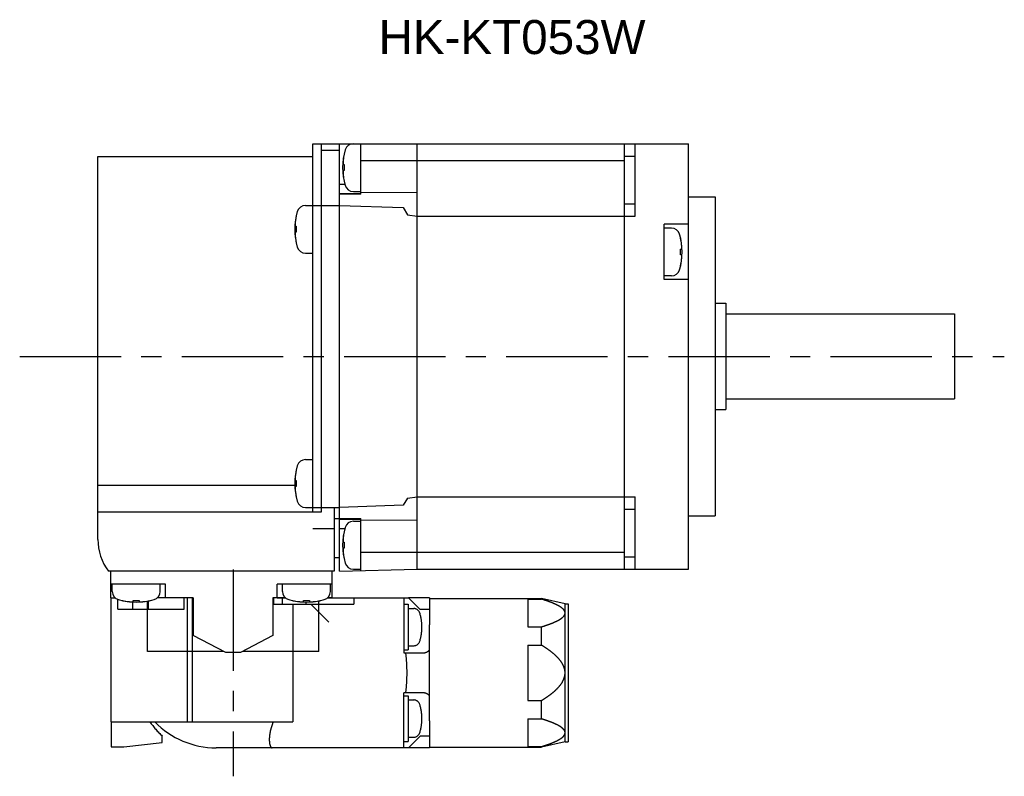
# Model space of a CAD drawing. Header units: millimetres. Extents: x 47 to 338, y 171 to 242.
# Tile 2 of 3: x 143 to 236, y 171 to 242. Entities that reach past the tile are written whole.
import ezdxf

# ---------------------------------------------------------------- set-up
doc = ezdxf.new("R2010")
doc.units = ezdxf.units.MM
doc.linetypes.add('CENTER', pattern=[50.8, 31.75, -6.35, 6.35, -6.35])
doc.linetypes.add('PHANTOM', pattern=[63.5, 31.75, -6.35, 6.35, -6.35, 6.35, -6.35])
for name, color, linetype in [('CTR', 2, 'CENTER'), ('PHANTOM', 3, 'PHANTOM'), ('TEXT', 5, 'Continuous')]:
    doc.layers.add(name, color=color, linetype=linetype)
doc.styles.get("Standard").update_dxf_attribs({"font": 'arial.ttf'})

msp = doc.modelspace()

# ---------------------------------------------------------------- linework, layer by layer
for p, q in [((170.65, 195.4), (170.65, 230)), ((170.65, 230), (205.95, 230)), ((171.45, 195.4), (171.45, 230)), ((173.15, 189.8), (173.15, 230)), ((175.15, 225.25), (175.15, 230)), ((180.45, 190), (180.45, 230)), ((199.95, 190), (199.95, 230)), ((200.95, 223.2), (200.95, 230)), ((205.95, 190), (205.95, 230)), ((150.45, 192.8), (150.45, 228.8)), ((150.45, 228.8), (170.65, 228.8)), ((173.15, 229.354), (171.45, 229.354)), ((173.593, 229.05), (173.593, 229.019)), ((199.95, 228.835), (200.95, 228.835)), ((173.499, 228.03), (173.593, 228.03)), ((173.593, 228.03), (173.593, 227.47)), ((175.15, 228.42), (199.95, 228.42)), ((173.593, 227.47), (173.499, 227.47)), ((173.15, 226.184), (173.662, 226.184)), ((173.593, 226.481), (173.593, 226.45)), ((173.15, 225.306), (175.15, 225.306)), ((175.15, 225.25), (173.15, 225.25)), ((174.456, 225.5), (175.15, 225.5)), ((180.45, 225.419), (175.15, 225.393)), ((205.95, 225), (208.45, 225)), ((208.45, 225), (208.45, 195)), ((169.956, 224.2), (173.15, 224.2)), ((173.15, 224.2), (179.15, 223.99)), ((179.15, 223.99), (179.551, 223.323)), ((199.95, 224.359), (200.95, 224.359)), ((169.093, 223.25), (169.093, 223.219)), ((179.551, 223.323), (180.45, 223.2)), ((180.45, 223.2), (200.95, 223.2)), ((168.999, 222.23), (169.093, 222.23)), ((169.093, 222.23), (169.093, 221.67)), ((203.65, 217.217), (203.65, 222.417)), ((205.95, 222.417), (203.65, 222.417)), ((204.344, 222.067), (203.65, 222.067)), ((169.093, 221.67), (168.999, 221.67)), ((169.093, 220.681), (169.093, 220.65)), ((205.207, 221.087), (205.207, 221.117)), ((169.956, 219.7), (170.65, 219.7)), ((205.207, 219.537), (205.207, 220.097)), ((205.207, 220.097), (205.301, 220.097)), ((205.301, 219.537), (205.207, 219.537)), ((205.207, 218.517), (205.207, 218.548)), ((204.344, 217.567), (203.65, 217.567)), ((205.95, 217.217), (203.65, 217.217)), ((208.45, 215), (209.45, 215)), ((209.45, 215), (209.45, 205)), ((209.45, 214), (230.95, 214)), ((230.95, 214), (230.95, 206)), ((209.45, 206), (230.95, 206)), ((208.45, 205), (209.45, 205)), ((169.956, 200.3), (170.65, 200.3)), ((169.093, 199.35), (169.093, 199.319)), ((168.999, 198.33), (169.093, 198.33)), ((169.093, 198.33), (169.093, 197.77)), ((150.45, 197.889), (168.958, 197.889)), ((169.093, 197.77), (168.999, 197.77)), ((169.093, 196.781), (169.093, 196.75)), ((179.551, 196.677), (179.15, 196.01)), ((179.551, 196.677), (180.45, 196.8)), ((180.45, 196.8), (200.95, 196.8)), ((200.95, 190), (200.95, 196.8)), ((150.45, 195.4), (171.45, 195.4)), ((169.956, 195.8), (173.15, 195.8)), ((172.65, 195.8), (172.65, 189.8)), ((179.15, 196.01), (173.15, 195.8)), ((199.95, 195.641), (200.95, 195.641)), ((172.65, 194.75), (175.15, 194.75)), ((173.15, 194.694), (175.15, 194.694)), ((174.456, 194.5), (175.15, 194.5)), ((175.15, 189.855), (175.15, 194.75)), ((180.45, 194.581), (175.15, 194.607)), ((205.95, 195), (208.45, 195)), ((172.65, 193.8), (170.65, 193.8)), ((173.15, 193.816), (173.662, 193.816)), ((173.593, 193.55), (173.593, 193.519)), ((173.499, 192.53), (173.593, 192.53)), ((173.593, 192.53), (173.593, 191.97)), ((173.593, 191.97), (173.499, 191.97)), ((199.95, 191.58), (175.15, 191.58)), ((172.65, 191.1), (173.15, 191.1)), ((173.593, 190.981), (173.593, 190.95)), ((199.95, 191.165), (200.95, 191.165)), ((155.45, 189.8), (151.45, 189.8)), ((151.65, 187.3), (151.65, 189.8)), ((172.65, 189.8), (155.45, 189.8)), ((172.45, 187.3), (172.45, 189.8)), ((173.15, 189.8), (180.45, 190)), ((174.456, 190), (175.15, 190)), ((180.45, 190), (205.95, 190)), ((156.8, 188.6), (151.65, 188.6)), ((151.8, 187.906), (151.8, 188.6)), ((156.3, 187.906), (156.3, 188.6)), ((156.8, 187.3), (156.8, 188.6)), ((167.3, 187.3), (167.3, 188.6)), ((172.45, 188.6), (167.3, 188.6)), ((167.8, 187.906), (167.8, 188.6)), ((172.3, 187.906), (172.3, 188.6)), ((151.65, 187.3), (152.078, 187.3)), ((152.75, 187.043), (152.781, 187.043)), ((153.77, 186.949), (153.77, 187.043)), ((153.77, 187.043), (154.33, 187.043)), ((154.33, 187.043), (154.33, 186.949)), ((155.1, 182.25), (155.1, 186.996)), ((155.319, 187.043), (155.35, 187.043)), ((159.4, 187.3), (156.022, 187.3)), ((159.4, 187.3), (159.4, 183.76)), ((166.9, 187.3), (166.9, 183.76)), ((168.078, 187.3), (166.9, 187.3)), ((168.75, 187.043), (168.781, 187.043)), ((169.77, 186.949), (169.77, 187.043)), ((169.77, 187.043), (170.33, 187.043)), ((170.33, 187.043), (170.33, 186.949)), ((171.2, 182.25), (171.2, 187.012)), ((171.319, 187.043), (171.35, 187.043)), ((172.45, 187.3), (172.022, 187.3)), ((162.46, 182.15), (159.4, 183.76)), ((166.9, 183.76), (163.84, 182.15)), ((162.27, 182.25), (155.1, 182.25)), ((163.84, 182.15), (162.46, 182.15)), ((171.2, 182.25), (164.03, 182.25))]:
    msp.add_line(p, q)
for centre, radius, start, end in [((174.456, 229.2), 0.8, 90, 163.80865), ((179.45, 227.75), 6, 163.80865, 196.19135), ((179.45, 227.75), 5.993, 167.77143, 173.19887), ((179.45, 227.75), 5.993, 186.80113, 192.22857), ((174.456, 226.3), 0.8, 196.19135, 270), ((169.956, 223.4), 0.8, 90, 163.80865), ((174.95, 221.95), 6, 163.80865, 196.19135), ((174.95, 221.95), 5.993, 167.77143, 173.19887), ((204.344, 221.267), 0.8, 16.19135, 90), ((174.95, 221.95), 5.993, 186.80113, 192.22857), ((199.35, 219.817), 6, 343.80865, 16.19135), ((169.956, 220.5), 0.8, 196.19135, 270), ((199.35, 219.817), 5.993, 6.80113, 12.22857), ((199.35, 219.817), 5.993, 347.77143, 353.19887), ((204.344, 218.367), 0.8, 270, 343.80865), ((169.956, 199.5), 0.8, 90, 163.80865), ((174.95, 198.05), 6, 163.80865, 196.19135), ((174.95, 198.05), 5.993, 167.77143, 173.19887), ((174.95, 198.05), 5.993, 186.80113, 192.22857), ((169.956, 196.6), 0.8, 196.19135, 270), ((174.456, 193.7), 0.8, 90, 163.80865), ((179.45, 192.25), 6, 163.80865, 196.19135), ((179.45, 192.25), 5.993, 167.77143, 173.19887), ((155.45, 192.8), 5, 180, 216.8699), ((179.45, 192.25), 5.993, 186.80113, 192.22857), ((174.456, 190.8), 0.8, 196.19135, 270), ((152.6, 187.906), 0.8, 180, 253.80865), ((155.5, 187.906), 0.8, 286.19135, 0), ((168.6, 187.906), 0.8, 180, 253.80865), ((171.5, 187.906), 0.8, 286.19135, 0), ((154.05, 192.9), 6, 253.80865, 286.19135), ((154.05, 192.9), 5.993, 257.77143, 263.19887), ((154.05, 192.9), 5.993, 276.80113, 282.22857), ((170.05, 192.9), 6, 253.80865, 286.19135), ((170.05, 192.9), 5.993, 257.77143, 263.19887), ((170.05, 192.9), 5.993, 276.80113, 282.22857)]:
    msp.add_arc(centre, radius, start, end)
for points, knots in [([(173.499, 228.46), (173.498, 228.455), (173.498, 228.449), (173.497, 228.44), (173.496, 228.434), (173.496, 228.429), (173.496, 228.426), (173.496, 228.424), (173.495, 228.421), (173.495, 228.415), (173.494, 228.407), (173.493, 228.397), (173.493, 228.387), (173.492, 228.378), (173.492, 228.372), (173.491, 228.369), (173.491, 228.367), (173.491, 228.364), (173.491, 228.36), (173.49, 228.354), (173.49, 228.347), (173.489, 228.341), (173.489, 228.338), (173.489, 228.335), (173.489, 228.334), (173.489, 228.331), (173.489, 228.328), (173.488, 228.322), (173.488, 228.313), (173.487, 228.303), (173.487, 228.295), (173.486, 228.288), (173.486, 228.284), (173.486, 228.28), (173.486, 228.278), (173.485, 228.274), (173.485, 228.268), (173.485, 228.261), (173.485, 228.255), (173.484, 228.249), (173.484, 228.245), (173.484, 228.243), (173.484, 228.239), (173.484, 228.235), (173.483, 228.228), (173.483, 228.219), (173.483, 228.205), (173.482, 228.194), (173.482, 228.187)], [0, 0, 0, 0, 0.0625, 0.09375, 0.125, 0.140625, 0.15625, 0.164062, 0.171875, 0.1875, 0.21875, 0.25, 0.28125, 0.3125, 0.328125, 0.335938, 0.34375, 0.359375, 0.375, 0.40625, 0.4375, 0.46875, 0.484375, 0.492188, 0.5, 0.507812, 0.515625, 0.53125, 0.5625, 0.59375, 0.625, 0.640625, 0.65625, 0.664062, 0.671875, 0.6875, 0.71875, 0.75, 0.78125, 0.8125, 0.828125, 0.835938, 0.84375, 0.859375, 0.875, 0.90625, 0.9375, 1, 1, 1, 1]), ([(173.482, 228.187), (173.482, 228.184), (173.482, 228.179), (173.483, 228.173), (173.483, 228.168), (173.483, 228.165), (173.484, 228.161), (173.484, 228.157), (173.484, 228.151), (173.485, 228.145), (173.485, 228.14), (173.486, 228.136), (173.486, 228.133), (173.486, 228.13), (173.486, 228.126), (173.487, 228.122), (173.487, 228.119), (173.487, 228.116), (173.488, 228.115), (173.488, 228.111), (173.488, 228.108), (173.489, 228.103), (173.49, 228.097), (173.49, 228.091), (173.491, 228.086), (173.491, 228.082), (173.492, 228.08), (173.492, 228.077), (173.493, 228.073), (173.493, 228.069), (173.493, 228.066), (173.494, 228.063), (173.494, 228.06), (173.495, 228.057), (173.496, 228.051), (173.497, 228.042), (173.498, 228.034), (173.499, 228.03)], [0, 0, 0, 0, 0.0625, 0.125, 0.15625, 0.171875, 0.1875, 0.21875, 0.25, 0.28125, 0.3125, 0.328125, 0.34375, 0.375, 0.40625, 0.4375, 0.46875, 0.484375, 0.5, 0.515625, 0.53125, 0.5625, 0.59375, 0.625, 0.65625, 0.671875, 0.6875, 0.71875, 0.75, 0.78125, 0.8125, 0.828125, 0.84375, 0.859375, 0.875, 0.9375, 1, 1, 1, 1]), ([(173.499, 227.47), (173.498, 227.467), (173.498, 227.462), (173.497, 227.456), (173.496, 227.451), (173.495, 227.448), (173.495, 227.444), (173.494, 227.44), (173.493, 227.434), (173.493, 227.428), (173.492, 227.423), (173.491, 227.419), (173.491, 227.416), (173.491, 227.413), (173.49, 227.409), (173.49, 227.405), (173.489, 227.402), (173.489, 227.399), (173.489, 227.398), (173.489, 227.394), (173.488, 227.391), (173.488, 227.386), (173.487, 227.38), (173.487, 227.374), (173.486, 227.369), (173.486, 227.365), (173.485, 227.363), (173.485, 227.36), (173.485, 227.356), (173.485, 227.352), (173.484, 227.349), (173.484, 227.346), (173.484, 227.343), (173.484, 227.34), (173.483, 227.334), (173.483, 227.325), (173.482, 227.317), (173.482, 227.313)], [0, 0, 0, 0, 0.0625, 0.125, 0.15625, 0.171875, 0.1875, 0.21875, 0.25, 0.28125, 0.3125, 0.328125, 0.34375, 0.375, 0.40625, 0.4375, 0.46875, 0.484375, 0.5, 0.515625, 0.53125, 0.5625, 0.59375, 0.625, 0.65625, 0.671875, 0.6875, 0.71875, 0.75, 0.78125, 0.8125, 0.828125, 0.84375, 0.859375, 0.875, 0.9375, 1, 1, 1, 1]), ([(173.482, 227.313), (173.482, 227.308), (173.482, 227.302), (173.483, 227.293), (173.483, 227.287), (173.483, 227.283), (173.483, 227.28), (173.483, 227.278), (173.483, 227.274), (173.484, 227.268), (173.484, 227.26), (173.484, 227.25), (173.485, 227.24), (173.485, 227.231), (173.486, 227.225), (173.486, 227.222), (173.486, 227.22), (173.486, 227.217), (173.486, 227.213), (173.486, 227.207), (173.487, 227.2), (173.487, 227.195), (173.487, 227.191), (173.488, 227.188), (173.488, 227.187), (173.488, 227.184), (173.488, 227.181), (173.488, 227.175), (173.489, 227.166), (173.49, 227.156), (173.49, 227.148), (173.491, 227.141), (173.491, 227.137), (173.491, 227.133), (173.491, 227.131), (173.492, 227.127), (173.492, 227.121), (173.493, 227.115), (173.493, 227.108), (173.493, 227.102), (173.494, 227.098), (173.494, 227.096), (173.494, 227.092), (173.495, 227.088), (173.495, 227.081), (173.496, 227.072), (173.497, 227.058), (173.498, 227.047), (173.499, 227.04)], [0, 0, 0, 0, 0.0625, 0.09375, 0.125, 0.140625, 0.15625, 0.164062, 0.171875, 0.1875, 0.21875, 0.25, 0.28125, 0.3125, 0.328125, 0.335938, 0.34375, 0.359375, 0.375, 0.40625, 0.4375, 0.46875, 0.484375, 0.492188, 0.5, 0.507812, 0.515625, 0.53125, 0.5625, 0.59375, 0.625, 0.640625, 0.65625, 0.664062, 0.671875, 0.6875, 0.71875, 0.75, 0.78125, 0.8125, 0.828125, 0.835938, 0.84375, 0.859375, 0.875, 0.90625, 0.9375, 1, 1, 1, 1]), ([(168.999, 222.66), (168.998, 222.655), (168.998, 222.649), (168.997, 222.64), (168.996, 222.634), (168.996, 222.629), (168.996, 222.626), (168.996, 222.624), (168.995, 222.621), (168.995, 222.615), (168.994, 222.607), (168.993, 222.597), (168.993, 222.587), (168.992, 222.578), (168.992, 222.572), (168.991, 222.569), (168.991, 222.567), (168.991, 222.564), (168.991, 222.56), (168.99, 222.554), (168.99, 222.547), (168.989, 222.541), (168.989, 222.538), (168.989, 222.535), (168.989, 222.534), (168.989, 222.531), (168.989, 222.528), (168.988, 222.522), (168.988, 222.513), (168.987, 222.503), (168.987, 222.495), (168.986, 222.488), (168.986, 222.484), (168.986, 222.48), (168.986, 222.478), (168.985, 222.474), (168.985, 222.468), (168.985, 222.461), (168.985, 222.455), (168.984, 222.449), (168.984, 222.445), (168.984, 222.443), (168.984, 222.439), (168.984, 222.435), (168.983, 222.428), (168.983, 222.419), (168.983, 222.405), (168.982, 222.394), (168.982, 222.387)], [0, 0, 0, 0, 0.0625, 0.09375, 0.125, 0.140625, 0.15625, 0.164062, 0.171875, 0.1875, 0.21875, 0.25, 0.28125, 0.3125, 0.328125, 0.335938, 0.34375, 0.359375, 0.375, 0.40625, 0.4375, 0.46875, 0.484375, 0.492188, 0.5, 0.507812, 0.515625, 0.53125, 0.5625, 0.59375, 0.625, 0.640625, 0.65625, 0.664062, 0.671875, 0.6875, 0.71875, 0.75, 0.78125, 0.8125, 0.828125, 0.835938, 0.84375, 0.859375, 0.875, 0.90625, 0.9375, 1, 1, 1, 1]), ([(168.982, 222.387), (168.982, 222.384), (168.982, 222.379), (168.983, 222.373), (168.983, 222.368), (168.983, 222.365), (168.984, 222.361), (168.984, 222.357), (168.984, 222.351), (168.985, 222.345), (168.985, 222.34), (168.986, 222.336), (168.986, 222.333), (168.986, 222.33), (168.986, 222.326), (168.987, 222.322), (168.987, 222.319), (168.987, 222.316), (168.988, 222.315), (168.988, 222.311), (168.988, 222.308), (168.989, 222.303), (168.99, 222.297), (168.99, 222.291), (168.991, 222.286), (168.991, 222.282), (168.992, 222.28), (168.992, 222.277), (168.993, 222.273), (168.993, 222.269), (168.993, 222.266), (168.994, 222.263), (168.994, 222.26), (168.995, 222.257), (168.996, 222.251), (168.997, 222.242), (168.998, 222.234), (168.999, 222.23)], [0, 0, 0, 0, 0.0625, 0.125, 0.15625, 0.171875, 0.1875, 0.21875, 0.25, 0.28125, 0.3125, 0.328125, 0.34375, 0.375, 0.40625, 0.4375, 0.46875, 0.484375, 0.5, 0.515625, 0.53125, 0.5625, 0.59375, 0.625, 0.65625, 0.671875, 0.6875, 0.71875, 0.75, 0.78125, 0.8125, 0.828125, 0.84375, 0.859375, 0.875, 0.9375, 1, 1, 1, 1]), ([(168.999, 221.67), (168.998, 221.667), (168.998, 221.662), (168.997, 221.656), (168.996, 221.651), (168.995, 221.648), (168.995, 221.644), (168.994, 221.64), (168.993, 221.634), (168.993, 221.628), (168.992, 221.623), (168.991, 221.619), (168.991, 221.616), (168.991, 221.613), (168.99, 221.609), (168.99, 221.605), (168.989, 221.602), (168.989, 221.599), (168.989, 221.598), (168.989, 221.594), (168.988, 221.591), (168.988, 221.586), (168.987, 221.58), (168.987, 221.574), (168.986, 221.569), (168.986, 221.565), (168.985, 221.563), (168.985, 221.56), (168.985, 221.556), (168.985, 221.552), (168.984, 221.549), (168.984, 221.546), (168.984, 221.543), (168.984, 221.54), (168.983, 221.534), (168.983, 221.525), (168.982, 221.517), (168.982, 221.513)], [0, 0, 0, 0, 0.0625, 0.125, 0.15625, 0.171875, 0.1875, 0.21875, 0.25, 0.28125, 0.3125, 0.328125, 0.34375, 0.375, 0.40625, 0.4375, 0.46875, 0.484375, 0.5, 0.515625, 0.53125, 0.5625, 0.59375, 0.625, 0.65625, 0.671875, 0.6875, 0.71875, 0.75, 0.78125, 0.8125, 0.828125, 0.84375, 0.859375, 0.875, 0.9375, 1, 1, 1, 1]), ([(168.982, 221.513), (168.982, 221.508), (168.982, 221.502), (168.983, 221.493), (168.983, 221.487), (168.983, 221.483), (168.983, 221.48), (168.983, 221.478), (168.983, 221.474), (168.984, 221.468), (168.984, 221.46), (168.984, 221.45), (168.985, 221.44), (168.985, 221.431), (168.986, 221.425), (168.986, 221.422), (168.986, 221.42), (168.986, 221.417), (168.986, 221.413), (168.986, 221.407), (168.987, 221.4), (168.987, 221.395), (168.987, 221.391), (168.988, 221.388), (168.988, 221.387), (168.988, 221.384), (168.988, 221.381), (168.988, 221.375), (168.989, 221.366), (168.99, 221.356), (168.99, 221.348), (168.991, 221.341), (168.991, 221.337), (168.991, 221.333), (168.991, 221.331), (168.992, 221.327), (168.992, 221.321), (168.993, 221.315), (168.993, 221.308), (168.993, 221.302), (168.994, 221.298), (168.994, 221.296), (168.994, 221.292), (168.995, 221.288), (168.995, 221.281), (168.996, 221.272), (168.997, 221.258), (168.998, 221.247), (168.999, 221.24)], [0, 0, 0, 0, 0.0625, 0.09375, 0.125, 0.140625, 0.15625, 0.164062, 0.171875, 0.1875, 0.21875, 0.25, 0.28125, 0.3125, 0.328125, 0.335938, 0.34375, 0.359375, 0.375, 0.40625, 0.4375, 0.46875, 0.484375, 0.492188, 0.5, 0.507812, 0.515625, 0.53125, 0.5625, 0.59375, 0.625, 0.640625, 0.65625, 0.664062, 0.671875, 0.6875, 0.71875, 0.75, 0.78125, 0.8125, 0.828125, 0.835938, 0.84375, 0.859375, 0.875, 0.90625, 0.9375, 1, 1, 1, 1]), ([(205.318, 220.254), (205.318, 220.259), (205.318, 220.266), (205.317, 220.275), (205.317, 220.28), (205.317, 220.285), (205.317, 220.288), (205.317, 220.29), (205.317, 220.293), (205.316, 220.299), (205.316, 220.307), (205.316, 220.318), (205.315, 220.328), (205.315, 220.336), (205.314, 220.342), (205.314, 220.345), (205.314, 220.347), (205.314, 220.35), (205.314, 220.355), (205.314, 220.36), (205.313, 220.367), (205.313, 220.373), (205.313, 220.377), (205.312, 220.379), (205.312, 220.38), (205.312, 220.383), (205.312, 220.387), (205.312, 220.393), (205.311, 220.401), (205.31, 220.411), (205.31, 220.42), (205.309, 220.426), (205.309, 220.431), (205.309, 220.434), (205.309, 220.437), (205.308, 220.44), (205.308, 220.446), (205.307, 220.453), (205.307, 220.46), (205.307, 220.465), (205.306, 220.469), (205.306, 220.472), (205.306, 220.475), (205.305, 220.48), (205.305, 220.487), (205.304, 220.495), (205.303, 220.51), (205.302, 220.52), (205.301, 220.527)], [0, 0, 0, 0, 0.0625, 0.09375, 0.125, 0.140625, 0.15625, 0.164062, 0.171875, 0.1875, 0.21875, 0.25, 0.28125, 0.3125, 0.328125, 0.335938, 0.34375, 0.359375, 0.375, 0.40625, 0.4375, 0.46875, 0.484375, 0.492188, 0.5, 0.507812, 0.515625, 0.53125, 0.5625, 0.59375, 0.625, 0.640625, 0.65625, 0.664062, 0.671875, 0.6875, 0.71875, 0.75, 0.78125, 0.8125, 0.828125, 0.835938, 0.84375, 0.859375, 0.875, 0.90625, 0.9375, 1, 1, 1, 1]), ([(205.301, 220.097), (205.302, 220.1), (205.302, 220.105), (205.303, 220.112), (205.304, 220.116), (205.305, 220.119), (205.305, 220.123), (205.306, 220.128), (205.307, 220.134), (205.307, 220.14), (205.308, 220.144), (205.309, 220.148), (205.309, 220.151), (205.309, 220.154), (205.31, 220.158), (205.31, 220.162), (205.311, 220.165), (205.311, 220.168), (205.311, 220.17), (205.311, 220.173), (205.312, 220.177), (205.312, 220.182), (205.313, 220.188), (205.313, 220.193), (205.314, 220.198), (205.314, 220.202), (205.315, 220.204), (205.315, 220.208), (205.315, 220.212), (205.315, 220.215), (205.316, 220.219), (205.316, 220.221), (205.316, 220.224), (205.316, 220.227), (205.317, 220.233), (205.317, 220.242), (205.318, 220.25), (205.318, 220.254)], [0, 0, 0, 0, 0.0625, 0.125, 0.15625, 0.171875, 0.1875, 0.21875, 0.25, 0.28125, 0.3125, 0.328125, 0.34375, 0.375, 0.40625, 0.4375, 0.46875, 0.484375, 0.5, 0.515625, 0.53125, 0.5625, 0.59375, 0.625, 0.65625, 0.671875, 0.6875, 0.71875, 0.75, 0.78125, 0.8125, 0.828125, 0.84375, 0.859375, 0.875, 0.9375, 1, 1, 1, 1]), ([(205.318, 219.38), (205.318, 219.383), (205.318, 219.388), (205.317, 219.395), (205.317, 219.399), (205.317, 219.402), (205.316, 219.406), (205.316, 219.411), (205.316, 219.417), (205.315, 219.423), (205.315, 219.427), (205.314, 219.432), (205.314, 219.434), (205.314, 219.438), (205.314, 219.441), (205.313, 219.445), (205.313, 219.449), (205.313, 219.451), (205.312, 219.453), (205.312, 219.456), (205.312, 219.46), (205.311, 219.465), (205.31, 219.471), (205.31, 219.476), (205.309, 219.481), (205.309, 219.485), (205.308, 219.487), (205.308, 219.491), (205.307, 219.495), (205.307, 219.498), (205.307, 219.502), (205.306, 219.504), (205.306, 219.507), (205.305, 219.51), (205.304, 219.516), (205.303, 219.525), (205.302, 219.533), (205.301, 219.537)], [0, 0, 0, 0, 0.0625, 0.125, 0.15625, 0.171875, 0.1875, 0.21875, 0.25, 0.28125, 0.3125, 0.328125, 0.34375, 0.375, 0.40625, 0.4375, 0.46875, 0.484375, 0.5, 0.515625, 0.53125, 0.5625, 0.59375, 0.625, 0.65625, 0.671875, 0.6875, 0.71875, 0.75, 0.78125, 0.8125, 0.828125, 0.84375, 0.859375, 0.875, 0.9375, 1, 1, 1, 1]), ([(205.301, 219.108), (205.302, 219.112), (205.302, 219.119), (205.303, 219.128), (205.304, 219.134), (205.304, 219.138), (205.304, 219.141), (205.304, 219.143), (205.305, 219.146), (205.305, 219.152), (205.306, 219.161), (205.307, 219.171), (205.307, 219.181), (205.308, 219.189), (205.308, 219.195), (205.309, 219.198), (205.309, 219.2), (205.309, 219.203), (205.309, 219.208), (205.31, 219.213), (205.31, 219.22), (205.311, 219.226), (205.311, 219.23), (205.311, 219.232), (205.311, 219.234), (205.311, 219.236), (205.311, 219.24), (205.312, 219.246), (205.312, 219.254), (205.313, 219.264), (205.313, 219.273), (205.314, 219.279), (205.314, 219.284), (205.314, 219.287), (205.314, 219.29), (205.315, 219.293), (205.315, 219.299), (205.315, 219.306), (205.315, 219.313), (205.316, 219.318), (205.316, 219.322), (205.316, 219.325), (205.316, 219.328), (205.316, 219.333), (205.317, 219.34), (205.317, 219.349), (205.317, 219.363), (205.318, 219.373), (205.318, 219.38)], [0, 0, 0, 0, 0.0625, 0.09375, 0.125, 0.140625, 0.15625, 0.164062, 0.171875, 0.1875, 0.21875, 0.25, 0.28125, 0.3125, 0.328125, 0.335938, 0.34375, 0.359375, 0.375, 0.40625, 0.4375, 0.46875, 0.484375, 0.492188, 0.5, 0.507812, 0.515625, 0.53125, 0.5625, 0.59375, 0.625, 0.640625, 0.65625, 0.664062, 0.671875, 0.6875, 0.71875, 0.75, 0.78125, 0.8125, 0.828125, 0.835938, 0.84375, 0.859375, 0.875, 0.90625, 0.9375, 1, 1, 1, 1]), ([(168.999, 198.76), (168.998, 198.755), (168.998, 198.749), (168.997, 198.74), (168.996, 198.734), (168.996, 198.729), (168.996, 198.726), (168.996, 198.724), (168.995, 198.721), (168.995, 198.715), (168.994, 198.707), (168.993, 198.697), (168.993, 198.687), (168.992, 198.678), (168.992, 198.672), (168.991, 198.669), (168.991, 198.667), (168.991, 198.664), (168.991, 198.66), (168.99, 198.654), (168.99, 198.647), (168.989, 198.641), (168.989, 198.638), (168.989, 198.635), (168.989, 198.634), (168.989, 198.631), (168.989, 198.628), (168.988, 198.622), (168.988, 198.613), (168.987, 198.603), (168.987, 198.595), (168.986, 198.588), (168.986, 198.584), (168.986, 198.58), (168.986, 198.578), (168.985, 198.574), (168.985, 198.568), (168.985, 198.561), (168.985, 198.555), (168.984, 198.549), (168.984, 198.545), (168.984, 198.543), (168.984, 198.539), (168.984, 198.535), (168.983, 198.528), (168.983, 198.519), (168.983, 198.505), (168.982, 198.494), (168.982, 198.487)], [0, 0, 0, 0, 0.0625, 0.09375, 0.125, 0.140625, 0.15625, 0.164062, 0.171875, 0.1875, 0.21875, 0.25, 0.28125, 0.3125, 0.328125, 0.335938, 0.34375, 0.359375, 0.375, 0.40625, 0.4375, 0.46875, 0.484375, 0.492188, 0.5, 0.507812, 0.515625, 0.53125, 0.5625, 0.59375, 0.625, 0.640625, 0.65625, 0.664062, 0.671875, 0.6875, 0.71875, 0.75, 0.78125, 0.8125, 0.828125, 0.835938, 0.84375, 0.859375, 0.875, 0.90625, 0.9375, 1, 1, 1, 1]), ([(168.982, 198.487), (168.982, 198.484), (168.982, 198.479), (168.983, 198.473), (168.983, 198.468), (168.983, 198.465), (168.984, 198.461), (168.984, 198.457), (168.984, 198.451), (168.985, 198.445), (168.985, 198.44), (168.986, 198.436), (168.986, 198.433), (168.986, 198.43), (168.986, 198.426), (168.987, 198.422), (168.987, 198.419), (168.987, 198.416), (168.988, 198.415), (168.988, 198.411), (168.988, 198.408), (168.989, 198.403), (168.99, 198.397), (168.99, 198.391), (168.991, 198.386), (168.991, 198.382), (168.992, 198.38), (168.992, 198.377), (168.993, 198.373), (168.993, 198.369), (168.993, 198.366), (168.994, 198.363), (168.994, 198.36), (168.995, 198.357), (168.996, 198.351), (168.997, 198.342), (168.998, 198.334), (168.999, 198.33)], [0, 0, 0, 0, 0.0625, 0.125, 0.15625, 0.171875, 0.1875, 0.21875, 0.25, 0.28125, 0.3125, 0.328125, 0.34375, 0.375, 0.40625, 0.4375, 0.46875, 0.484375, 0.5, 0.515625, 0.53125, 0.5625, 0.59375, 0.625, 0.65625, 0.671875, 0.6875, 0.71875, 0.75, 0.78125, 0.8125, 0.828125, 0.84375, 0.859375, 0.875, 0.9375, 1, 1, 1, 1]), ([(168.999, 197.77), (168.998, 197.767), (168.998, 197.762), (168.997, 197.756), (168.996, 197.751), (168.995, 197.748), (168.995, 197.744), (168.994, 197.74), (168.993, 197.734), (168.993, 197.728), (168.992, 197.723), (168.991, 197.719), (168.991, 197.716), (168.991, 197.713), (168.99, 197.709), (168.99, 197.705), (168.989, 197.702), (168.989, 197.699), (168.989, 197.698), (168.989, 197.694), (168.988, 197.691), (168.988, 197.686), (168.987, 197.68), (168.987, 197.674), (168.986, 197.669), (168.986, 197.665), (168.985, 197.663), (168.985, 197.66), (168.985, 197.656), (168.985, 197.652), (168.984, 197.649), (168.984, 197.646), (168.984, 197.643), (168.984, 197.64), (168.983, 197.634), (168.983, 197.625), (168.982, 197.617), (168.982, 197.613)], [0, 0, 0, 0, 0.0625, 0.125, 0.15625, 0.171875, 0.1875, 0.21875, 0.25, 0.28125, 0.3125, 0.328125, 0.34375, 0.375, 0.40625, 0.4375, 0.46875, 0.484375, 0.5, 0.515625, 0.53125, 0.5625, 0.59375, 0.625, 0.65625, 0.671875, 0.6875, 0.71875, 0.75, 0.78125, 0.8125, 0.828125, 0.84375, 0.859375, 0.875, 0.9375, 1, 1, 1, 1]), ([(168.982, 197.613), (168.982, 197.608), (168.982, 197.602), (168.983, 197.593), (168.983, 197.587), (168.983, 197.583), (168.983, 197.58), (168.983, 197.578), (168.983, 197.574), (168.984, 197.568), (168.984, 197.56), (168.984, 197.55), (168.985, 197.54), (168.985, 197.531), (168.986, 197.525), (168.986, 197.522), (168.986, 197.52), (168.986, 197.517), (168.986, 197.513), (168.986, 197.507), (168.987, 197.5), (168.987, 197.495), (168.987, 197.491), (168.988, 197.488), (168.988, 197.487), (168.988, 197.484), (168.988, 197.481), (168.988, 197.475), (168.989, 197.466), (168.99, 197.456), (168.99, 197.448), (168.991, 197.441), (168.991, 197.437), (168.991, 197.433), (168.991, 197.431), (168.992, 197.427), (168.992, 197.421), (168.993, 197.415), (168.993, 197.408), (168.993, 197.402), (168.994, 197.398), (168.994, 197.396), (168.994, 197.392), (168.995, 197.388), (168.995, 197.381), (168.996, 197.372), (168.997, 197.358), (168.998, 197.347), (168.999, 197.34)], [0, 0, 0, 0, 0.0625, 0.09375, 0.125, 0.140625, 0.15625, 0.164062, 0.171875, 0.1875, 0.21875, 0.25, 0.28125, 0.3125, 0.328125, 0.335938, 0.34375, 0.359375, 0.375, 0.40625, 0.4375, 0.46875, 0.484375, 0.492188, 0.5, 0.507812, 0.515625, 0.53125, 0.5625, 0.59375, 0.625, 0.640625, 0.65625, 0.664062, 0.671875, 0.6875, 0.71875, 0.75, 0.78125, 0.8125, 0.828125, 0.835938, 0.84375, 0.859375, 0.875, 0.90625, 0.9375, 1, 1, 1, 1]), ([(173.499, 192.96), (173.498, 192.955), (173.498, 192.949), (173.497, 192.94), (173.496, 192.934), (173.496, 192.929), (173.496, 192.926), (173.496, 192.924), (173.495, 192.921), (173.495, 192.915), (173.494, 192.907), (173.493, 192.897), (173.493, 192.887), (173.492, 192.878), (173.492, 192.872), (173.491, 192.869), (173.491, 192.867), (173.491, 192.864), (173.491, 192.86), (173.49, 192.854), (173.49, 192.847), (173.489, 192.841), (173.489, 192.838), (173.489, 192.835), (173.489, 192.834), (173.489, 192.831), (173.489, 192.828), (173.488, 192.822), (173.488, 192.813), (173.487, 192.803), (173.487, 192.795), (173.486, 192.788), (173.486, 192.784), (173.486, 192.78), (173.486, 192.778), (173.485, 192.774), (173.485, 192.768), (173.485, 192.761), (173.485, 192.755), (173.484, 192.749), (173.484, 192.745), (173.484, 192.743), (173.484, 192.739), (173.484, 192.735), (173.483, 192.728), (173.483, 192.719), (173.483, 192.705), (173.482, 192.694), (173.482, 192.687)], [0, 0, 0, 0, 0.0625, 0.09375, 0.125, 0.140625, 0.15625, 0.164062, 0.171875, 0.1875, 0.21875, 0.25, 0.28125, 0.3125, 0.328125, 0.335938, 0.34375, 0.359375, 0.375, 0.40625, 0.4375, 0.46875, 0.484375, 0.492188, 0.5, 0.507812, 0.515625, 0.53125, 0.5625, 0.59375, 0.625, 0.640625, 0.65625, 0.664062, 0.671875, 0.6875, 0.71875, 0.75, 0.78125, 0.8125, 0.828125, 0.835938, 0.84375, 0.859375, 0.875, 0.90625, 0.9375, 1, 1, 1, 1]), ([(173.482, 192.687), (173.482, 192.684), (173.482, 192.679), (173.483, 192.673), (173.483, 192.668), (173.483, 192.665), (173.484, 192.661), (173.484, 192.657), (173.484, 192.651), (173.485, 192.645), (173.485, 192.64), (173.486, 192.636), (173.486, 192.633), (173.486, 192.63), (173.486, 192.626), (173.487, 192.622), (173.487, 192.619), (173.487, 192.616), (173.488, 192.615), (173.488, 192.611), (173.488, 192.608), (173.489, 192.603), (173.49, 192.597), (173.49, 192.591), (173.491, 192.586), (173.491, 192.582), (173.492, 192.58), (173.492, 192.577), (173.493, 192.573), (173.493, 192.569), (173.493, 192.566), (173.494, 192.563), (173.494, 192.56), (173.495, 192.557), (173.496, 192.551), (173.497, 192.542), (173.498, 192.534), (173.499, 192.53)], [0, 0, 0, 0, 0.0625, 0.125, 0.15625, 0.171875, 0.1875, 0.21875, 0.25, 0.28125, 0.3125, 0.328125, 0.34375, 0.375, 0.40625, 0.4375, 0.46875, 0.484375, 0.5, 0.515625, 0.53125, 0.5625, 0.59375, 0.625, 0.65625, 0.671875, 0.6875, 0.71875, 0.75, 0.78125, 0.8125, 0.828125, 0.84375, 0.859375, 0.875, 0.9375, 1, 1, 1, 1]), ([(173.499, 191.97), (173.498, 191.967), (173.498, 191.962), (173.497, 191.956), (173.496, 191.951), (173.495, 191.948), (173.495, 191.944), (173.494, 191.94), (173.493, 191.934), (173.493, 191.928), (173.492, 191.923), (173.491, 191.919), (173.491, 191.916), (173.491, 191.913), (173.49, 191.909), (173.49, 191.905), (173.489, 191.902), (173.489, 191.899), (173.489, 191.898), (173.489, 191.894), (173.488, 191.891), (173.488, 191.886), (173.487, 191.88), (173.487, 191.874), (173.486, 191.869), (173.486, 191.865), (173.485, 191.863), (173.485, 191.86), (173.485, 191.856), (173.485, 191.852), (173.484, 191.849), (173.484, 191.846), (173.484, 191.843), (173.484, 191.84), (173.483, 191.834), (173.483, 191.825), (173.482, 191.817), (173.482, 191.813)], [0, 0, 0, 0, 0.0625, 0.125, 0.15625, 0.171875, 0.1875, 0.21875, 0.25, 0.28125, 0.3125, 0.328125, 0.34375, 0.375, 0.40625, 0.4375, 0.46875, 0.484375, 0.5, 0.515625, 0.53125, 0.5625, 0.59375, 0.625, 0.65625, 0.671875, 0.6875, 0.71875, 0.75, 0.78125, 0.8125, 0.828125, 0.84375, 0.859375, 0.875, 0.9375, 1, 1, 1, 1]), ([(173.482, 191.813), (173.482, 191.808), (173.482, 191.802), (173.483, 191.793), (173.483, 191.787), (173.483, 191.783), (173.483, 191.78), (173.483, 191.778), (173.483, 191.774), (173.484, 191.768), (173.484, 191.76), (173.484, 191.75), (173.485, 191.74), (173.485, 191.731), (173.486, 191.725), (173.486, 191.722), (173.486, 191.72), (173.486, 191.717), (173.486, 191.713), (173.486, 191.707), (173.487, 191.7), (173.487, 191.695), (173.487, 191.691), (173.488, 191.688), (173.488, 191.687), (173.488, 191.684), (173.488, 191.681), (173.488, 191.675), (173.489, 191.666), (173.49, 191.656), (173.49, 191.648), (173.491, 191.641), (173.491, 191.637), (173.491, 191.633), (173.491, 191.631), (173.492, 191.627), (173.492, 191.621), (173.493, 191.615), (173.493, 191.608), (173.493, 191.602), (173.494, 191.598), (173.494, 191.596), (173.494, 191.592), (173.495, 191.588), (173.495, 191.581), (173.496, 191.572), (173.497, 191.558), (173.498, 191.547), (173.499, 191.54)], [0, 0, 0, 0, 0.0625, 0.09375, 0.125, 0.140625, 0.15625, 0.164062, 0.171875, 0.1875, 0.21875, 0.25, 0.28125, 0.3125, 0.328125, 0.335938, 0.34375, 0.359375, 0.375, 0.40625, 0.4375, 0.46875, 0.484375, 0.492188, 0.5, 0.507812, 0.515625, 0.53125, 0.5625, 0.59375, 0.625, 0.640625, 0.65625, 0.664062, 0.671875, 0.6875, 0.71875, 0.75, 0.78125, 0.8125, 0.828125, 0.835938, 0.84375, 0.859375, 0.875, 0.90625, 0.9375, 1, 1, 1, 1]), ([(153.34, 186.949), (153.345, 186.948), (153.351, 186.948), (153.36, 186.947), (153.366, 186.946), (153.371, 186.946), (153.374, 186.946), (153.376, 186.946), (153.379, 186.945), (153.385, 186.945), (153.393, 186.944), (153.403, 186.943), (153.413, 186.943), (153.422, 186.942), (153.428, 186.942), (153.431, 186.941), (153.433, 186.941), (153.436, 186.941), (153.44, 186.941), (153.446, 186.94), (153.453, 186.94), (153.459, 186.939), (153.462, 186.939), (153.465, 186.939), (153.466, 186.939), (153.469, 186.939), (153.472, 186.939), (153.478, 186.938), (153.487, 186.938), (153.497, 186.937), (153.505, 186.937), (153.512, 186.936), (153.516, 186.936), (153.52, 186.936), (153.522, 186.936), (153.526, 186.935), (153.532, 186.935), (153.539, 186.935), (153.545, 186.935), (153.551, 186.934), (153.555, 186.934), (153.557, 186.934), (153.561, 186.934), (153.565, 186.934), (153.572, 186.933), (153.581, 186.933), (153.595, 186.933), (153.606, 186.932), (153.613, 186.932)], [0, 0, 0, 0, 0.0625, 0.09375, 0.125, 0.140625, 0.15625, 0.164062, 0.171875, 0.1875, 0.21875, 0.25, 0.28125, 0.3125, 0.328125, 0.335938, 0.34375, 0.359375, 0.375, 0.40625, 0.4375, 0.46875, 0.484375, 0.492188, 0.5, 0.507812, 0.515625, 0.53125, 0.5625, 0.59375, 0.625, 0.640625, 0.65625, 0.664062, 0.671875, 0.6875, 0.71875, 0.75, 0.78125, 0.8125, 0.828125, 0.835938, 0.84375, 0.859375, 0.875, 0.90625, 0.9375, 1, 1, 1, 1]), ([(153.613, 186.932), (153.616, 186.932), (153.621, 186.932), (153.627, 186.933), (153.632, 186.933), (153.635, 186.933), (153.639, 186.934), (153.643, 186.934), (153.649, 186.934), (153.655, 186.935), (153.66, 186.935), (153.664, 186.936), (153.667, 186.936), (153.67, 186.936), (153.674, 186.936), (153.678, 186.937), (153.681, 186.937), (153.684, 186.937), (153.685, 186.938), (153.689, 186.938), (153.692, 186.938), (153.697, 186.939), (153.703, 186.94), (153.709, 186.94), (153.714, 186.941), (153.718, 186.941), (153.72, 186.942), (153.723, 186.942), (153.727, 186.943), (153.731, 186.943), (153.734, 186.943), (153.737, 186.944), (153.74, 186.944), (153.743, 186.945), (153.749, 186.946), (153.758, 186.947), (153.766, 186.948), (153.77, 186.949)], [0, 0, 0, 0, 0.0625, 0.125, 0.15625, 0.171875, 0.1875, 0.21875, 0.25, 0.28125, 0.3125, 0.328125, 0.34375, 0.375, 0.40625, 0.4375, 0.46875, 0.484375, 0.5, 0.515625, 0.53125, 0.5625, 0.59375, 0.625, 0.65625, 0.671875, 0.6875, 0.71875, 0.75, 0.78125, 0.8125, 0.828125, 0.84375, 0.859375, 0.875, 0.9375, 1, 1, 1, 1]), ([(154.33, 186.949), (154.333, 186.948), (154.338, 186.948), (154.344, 186.947), (154.349, 186.946), (154.352, 186.945), (154.356, 186.945), (154.36, 186.944), (154.366, 186.943), (154.372, 186.943), (154.377, 186.942), (154.381, 186.941), (154.384, 186.941), (154.387, 186.941), (154.391, 186.94), (154.395, 186.94), (154.398, 186.939), (154.401, 186.939), (154.402, 186.939), (154.406, 186.939), (154.409, 186.938), (154.414, 186.938), (154.42, 186.937), (154.426, 186.937), (154.431, 186.936), (154.435, 186.936), (154.437, 186.935), (154.44, 186.935), (154.444, 186.935), (154.448, 186.935), (154.451, 186.934), (154.454, 186.934), (154.457, 186.934), (154.46, 186.934), (154.466, 186.933), (154.475, 186.933), (154.483, 186.932), (154.487, 186.932)], [0, 0, 0, 0, 0.0625, 0.125, 0.15625, 0.171875, 0.1875, 0.21875, 0.25, 0.28125, 0.3125, 0.328125, 0.34375, 0.375, 0.40625, 0.4375, 0.46875, 0.484375, 0.5, 0.515625, 0.53125, 0.5625, 0.59375, 0.625, 0.65625, 0.671875, 0.6875, 0.71875, 0.75, 0.78125, 0.8125, 0.828125, 0.84375, 0.859375, 0.875, 0.9375, 1, 1, 1, 1]), ([(154.487, 186.932), (154.492, 186.932), (154.498, 186.932), (154.507, 186.933), (154.513, 186.933), (154.517, 186.933), (154.52, 186.933), (154.522, 186.933), (154.526, 186.933), (154.532, 186.934), (154.54, 186.934), (154.55, 186.934), (154.56, 186.935), (154.569, 186.935), (154.575, 186.936), (154.578, 186.936), (154.58, 186.936), (154.583, 186.936), (154.587, 186.936), (154.593, 186.936), (154.6, 186.937), (154.605, 186.937), (154.609, 186.937), (154.612, 186.938), (154.613, 186.938), (154.616, 186.938), (154.619, 186.938), (154.625, 186.938), (154.634, 186.939), (154.644, 186.94), (154.652, 186.94), (154.659, 186.941), (154.663, 186.941), (154.667, 186.941), (154.669, 186.941), (154.673, 186.942), (154.679, 186.942), (154.685, 186.943), (154.692, 186.943), (154.698, 186.943), (154.702, 186.944), (154.704, 186.944), (154.708, 186.944), (154.712, 186.945), (154.719, 186.945), (154.728, 186.946), (154.742, 186.947), (154.753, 186.948), (154.76, 186.949)], [0, 0, 0, 0, 0.0625, 0.09375, 0.125, 0.140625, 0.15625, 0.164062, 0.171875, 0.1875, 0.21875, 0.25, 0.28125, 0.3125, 0.328125, 0.335938, 0.34375, 0.359375, 0.375, 0.40625, 0.4375, 0.46875, 0.484375, 0.492188, 0.5, 0.507812, 0.515625, 0.53125, 0.5625, 0.59375, 0.625, 0.640625, 0.65625, 0.664062, 0.671875, 0.6875, 0.71875, 0.75, 0.78125, 0.8125, 0.828125, 0.835938, 0.84375, 0.859375, 0.875, 0.90625, 0.9375, 1, 1, 1, 1]), ([(169.34, 186.949), (169.345, 186.948), (169.351, 186.948), (169.36, 186.947), (169.366, 186.946), (169.371, 186.946), (169.374, 186.946), (169.376, 186.946), (169.379, 186.945), (169.385, 186.945), (169.393, 186.944), (169.403, 186.943), (169.413, 186.943), (169.422, 186.942), (169.428, 186.942), (169.431, 186.941), (169.433, 186.941), (169.436, 186.941), (169.44, 186.941), (169.446, 186.94), (169.453, 186.94), (169.459, 186.939), (169.462, 186.939), (169.465, 186.939), (169.466, 186.939), (169.469, 186.939), (169.472, 186.939), (169.478, 186.938), (169.487, 186.938), (169.497, 186.937), (169.505, 186.937), (169.512, 186.936), (169.516, 186.936), (169.52, 186.936), (169.522, 186.936), (169.526, 186.935), (169.532, 186.935), (169.539, 186.935), (169.545, 186.935), (169.551, 186.934), (169.555, 186.934), (169.557, 186.934), (169.561, 186.934), (169.565, 186.934), (169.572, 186.933), (169.581, 186.933), (169.595, 186.933), (169.606, 186.932), (169.613, 186.932)], [0, 0, 0, 0, 0.0625, 0.09375, 0.125, 0.140625, 0.15625, 0.164062, 0.171875, 0.1875, 0.21875, 0.25, 0.28125, 0.3125, 0.328125, 0.335938, 0.34375, 0.359375, 0.375, 0.40625, 0.4375, 0.46875, 0.484375, 0.492188, 0.5, 0.507812, 0.515625, 0.53125, 0.5625, 0.59375, 0.625, 0.640625, 0.65625, 0.664062, 0.671875, 0.6875, 0.71875, 0.75, 0.78125, 0.8125, 0.828125, 0.835938, 0.84375, 0.859375, 0.875, 0.90625, 0.9375, 1, 1, 1, 1]), ([(169.613, 186.932), (169.616, 186.932), (169.621, 186.932), (169.627, 186.933), (169.632, 186.933), (169.635, 186.933), (169.639, 186.934), (169.643, 186.934), (169.649, 186.934), (169.655, 186.935), (169.66, 186.935), (169.664, 186.936), (169.667, 186.936), (169.67, 186.936), (169.674, 186.936), (169.678, 186.937), (169.681, 186.937), (169.684, 186.937), (169.685, 186.938), (169.689, 186.938), (169.692, 186.938), (169.697, 186.939), (169.703, 186.94), (169.709, 186.94), (169.714, 186.941), (169.718, 186.941), (169.72, 186.942), (169.723, 186.942), (169.727, 186.943), (169.731, 186.943), (169.734, 186.943), (169.737, 186.944), (169.74, 186.944), (169.743, 186.945), (169.749, 186.946), (169.758, 186.947), (169.766, 186.948), (169.77, 186.949)], [0, 0, 0, 0, 0.0625, 0.125, 0.15625, 0.171875, 0.1875, 0.21875, 0.25, 0.28125, 0.3125, 0.328125, 0.34375, 0.375, 0.40625, 0.4375, 0.46875, 0.484375, 0.5, 0.515625, 0.53125, 0.5625, 0.59375, 0.625, 0.65625, 0.671875, 0.6875, 0.71875, 0.75, 0.78125, 0.8125, 0.828125, 0.84375, 0.859375, 0.875, 0.9375, 1, 1, 1, 1]), ([(170.33, 186.949), (170.333, 186.948), (170.338, 186.948), (170.344, 186.947), (170.349, 186.946), (170.352, 186.945), (170.356, 186.945), (170.36, 186.944), (170.366, 186.943), (170.372, 186.943), (170.377, 186.942), (170.381, 186.941), (170.384, 186.941), (170.387, 186.941), (170.391, 186.94), (170.395, 186.94), (170.398, 186.939), (170.401, 186.939), (170.402, 186.939), (170.406, 186.939), (170.409, 186.938), (170.414, 186.938), (170.42, 186.937), (170.426, 186.937), (170.431, 186.936), (170.435, 186.936), (170.437, 186.935), (170.44, 186.935), (170.444, 186.935), (170.448, 186.935), (170.451, 186.934), (170.454, 186.934), (170.457, 186.934), (170.46, 186.934), (170.466, 186.933), (170.475, 186.933), (170.483, 186.932), (170.487, 186.932)], [0, 0, 0, 0, 0.0625, 0.125, 0.15625, 0.171875, 0.1875, 0.21875, 0.25, 0.28125, 0.3125, 0.328125, 0.34375, 0.375, 0.40625, 0.4375, 0.46875, 0.484375, 0.5, 0.515625, 0.53125, 0.5625, 0.59375, 0.625, 0.65625, 0.671875, 0.6875, 0.71875, 0.75, 0.78125, 0.8125, 0.828125, 0.84375, 0.859375, 0.875, 0.9375, 1, 1, 1, 1]), ([(170.487, 186.932), (170.492, 186.932), (170.498, 186.932), (170.507, 186.933), (170.513, 186.933), (170.517, 186.933), (170.52, 186.933), (170.522, 186.933), (170.526, 186.933), (170.532, 186.934), (170.54, 186.934), (170.55, 186.934), (170.56, 186.935), (170.569, 186.935), (170.575, 186.936), (170.578, 186.936), (170.58, 186.936), (170.583, 186.936), (170.587, 186.936), (170.593, 186.936), (170.6, 186.937), (170.605, 186.937), (170.609, 186.937), (170.612, 186.938), (170.613, 186.938), (170.616, 186.938), (170.619, 186.938), (170.625, 186.938), (170.634, 186.939), (170.644, 186.94), (170.652, 186.94), (170.659, 186.941), (170.663, 186.941), (170.667, 186.941), (170.669, 186.941), (170.673, 186.942), (170.679, 186.942), (170.685, 186.943), (170.692, 186.943), (170.698, 186.943), (170.702, 186.944), (170.704, 186.944), (170.708, 186.944), (170.712, 186.945), (170.719, 186.945), (170.728, 186.946), (170.742, 186.947), (170.753, 186.948), (170.76, 186.949)], [0, 0, 0, 0, 0.0625, 0.09375, 0.125, 0.140625, 0.15625, 0.164062, 0.171875, 0.1875, 0.21875, 0.25, 0.28125, 0.3125, 0.328125, 0.335938, 0.34375, 0.359375, 0.375, 0.40625, 0.4375, 0.46875, 0.484375, 0.492188, 0.5, 0.507812, 0.515625, 0.53125, 0.5625, 0.59375, 0.625, 0.640625, 0.65625, 0.664062, 0.671875, 0.6875, 0.71875, 0.75, 0.78125, 0.8125, 0.828125, 0.835938, 0.84375, 0.859375, 0.875, 0.90625, 0.9375, 1, 1, 1, 1])]:
    msp.add_open_spline(points, degree=3, knots=knots)
at = {"layer": 'CTR', "ltscale": 0.3}
for p, q in [((143.1, 210), (235.626, 210)), ((163.15, 189.977), (163.15, 170.523))]:
    msp.add_line(p, q, dxfattribs=at)
at = {"layer": 'PHANTOM'}
for p, q in [((151.7, 175.65), (151.7, 187.3)), ((152.336, 186.25), (152.336, 187.155)), ((153.742, 186.25), (153.742, 186.915)), ((155.193, 186.25), (155.193, 187.011)), ((158.549, 186.25), (158.549, 187.3)), ((158.823, 187.3), (158.823, 175.65)), ((159.348, 175.65), (159.348, 187.3)), ((166.95, 187.3), (166.95, 186.7)), ((167.3, 187.3), (168.078, 187.3)), ((167.76, 187.3), (167.76, 186.7)), ((169.983, 186.903), (169.983, 186.7)), ((172.022, 187.3), (179.625, 187.3)), ((174.5, 187.3), (174.5, 186.7)), ((174.5, 187.3), (179.2, 187.3)), ((179.2, 187.3), (179.2, 182.125)), ((179.625, 187.3), (180.727, 186.198)), ((181.6, 187.3), (179.625, 187.3)), ((181.6, 187.3), (181.6, 184.764)), ((181.6, 187.25), (192.136, 187.25)), ((190.85, 187.178), (192.136, 187.178)), ((190.85, 187.178), (190.85, 184.58)), ((194.35, 186.75), (192.136, 187.25)), ((192.136, 187.178), (192.136, 187.25)), ((152.336, 186.25), (158.549, 186.25)), ((166.95, 186.7), (174.5, 186.7)), ((168.768, 186.7), (168.768, 175.65)), ((172.15, 185), (170.45, 186.7)), ((179.2, 186.7), (179.6, 186.7)), ((179.6, 186.7), (179.6, 182.4)), ((179.6, 186.3), (180.127, 186.3)), ((181.6, 186.198), (180.727, 186.198)), ((194.35, 186.75), (194.65, 186.75)), ((194.35, 173.75), (194.35, 186.75)), ((194.65, 186.75), (194.65, 173.75)), ((180.9, 184.55), (180.9, 184.55)), ((181.6, 175.736), (181.6, 184.764)), ((190.85, 184.58), (192.136, 184.58)), ((192.136, 182.848), (192.136, 184.58)), ((179.2, 182.4), (179.6, 182.4)), ((179.6, 182.8), (180.127, 182.8)), ((190.85, 182.848), (192.136, 182.848)), ((190.85, 182.848), (190.85, 177.652)), ((179.2, 182.125), (180.951, 182.125)), ((180.951, 178.375), (179.2, 178.375)), ((179.2, 173.2), (179.2, 178.375)), ((179.2, 178.1), (179.6, 178.1)), ((179.6, 178.1), (179.6, 173.8)), ((179.6, 177.7), (180.127, 177.7)), ((190.85, 177.652), (192.136, 177.652)), ((192.136, 175.92), (192.136, 177.652)), ((180.9, 175.95), (180.9, 175.95)), ((190.85, 175.92), (192.136, 175.92)), ((190.85, 175.92), (190.85, 173.322)), ((151.7, 175.65), (151.7, 173.3)), ((151.7, 175.65), (168.768, 175.65)), ((181.6, 175.736), (181.6, 173.2)), ((156.5, 173.7), (156.5, 174.298)), ((179.6, 174.2), (180.127, 174.2)), ((179.625, 173.2), (180.727, 174.302)), ((181.6, 174.302), (180.727, 174.302)), ((151.7, 173.3), (152.9, 173.3)), ((152.9, 173.3), (156.5, 173.7)), ((179.2, 173.2), (161.55, 173.2)), ((179.625, 173.2), (172.15, 173.2)), ((179.2, 173.8), (179.6, 173.8)), ((181.6, 173.2), (179.625, 173.2)), ((181.6, 173.25), (192.136, 173.25)), ((190.85, 173.322), (192.136, 173.322)), ((194.35, 173.75), (192.136, 173.25)), ((192.136, 173.25), (192.136, 173.322)), ((194.35, 173.75), (194.65, 173.75))]:
    msp.add_line(p, q, dxfattribs=at)
for centre, radius, start, end in [((180.127, 185.7), 0.6, 17.14187, 90), ((176.4, 184.551), 4.5, 359.99339, 17.14187), ((176.4, 184.549), 4.5, 342.85813, 0.00661), ((180.127, 183.4), 0.6, 270, 342.85813), ((180.127, 177.1), 0.6, 17.14187, 90), ((176.4, 175.951), 4.5, 359.99339, 17.14187), ((176.4, 175.949), 4.5, 342.85813, 0.00661), ((163.549, 181.601), 10.15, 215.91569, 226.01194), ((161.55, 181.2), 8, 223.95415, 270), ((180.127, 174.8), 0.6, 270, 342.85813)]:
    msp.add_arc(centre, radius, start, end, dxfattribs=at)
msp.add_ellipse((163.953, 177.75), major_axis=(0, 4.55), ratio=0.740808, start_param=-2.088062, end_param=-2.050931, dxfattribs=at)
for points, knots in [([(194.35, 185.879), (194.35, 185.898), (194.347, 185.935), (194.33, 186.01), (194.287, 186.104), (194.208, 186.207), (194.107, 186.306), (193.988, 186.399), (193.855, 186.487), (193.71, 186.57), (193.501, 186.677), (193.223, 186.801), (192.873, 186.936), (192.509, 187.062), (192.261, 187.14), (192.136, 187.178)], [0, 0, 0, 0, 0.020825, 0.041998, 0.086418, 0.134825, 0.18752, 0.244151, 0.304148, 0.366936, 0.432014, 0.567487, 0.708223, 0.852721, 1, 1, 1, 1]), ([(192.136, 184.58), (192.261, 184.618), (192.509, 184.697), (192.873, 184.822), (193.223, 184.958), (193.501, 185.081), (193.71, 185.188), (193.855, 185.272), (193.988, 185.36), (194.107, 185.453), (194.208, 185.551), (194.287, 185.655), (194.33, 185.748), (194.347, 185.823), (194.35, 185.861), (194.35, 185.879)], [0, 0, 0, 0, 0.147279, 0.291777, 0.432513, 0.567986, 0.633064, 0.695852, 0.755849, 0.81248, 0.865175, 0.913582, 0.958002, 0.979175, 1, 1, 1, 1]), ([(180.951, 182.125), (181.009, 182.125), (181.126, 182.135), (181.297, 182.183), (181.458, 182.265), (181.555, 182.34), (181.6, 182.383)], [0, 0, 0, 0, 0.244828, 0.489451, 0.739242, 1, 1, 1, 1]), ([(194.35, 180.25), (194.35, 180.324), (194.339, 180.472), (194.289, 180.689), (194.212, 180.898), (194.078, 181.162), (193.863, 181.466), (193.561, 181.792), (193.229, 182.088), (192.878, 182.36), (192.513, 182.613), (192.262, 182.771), (192.136, 182.848)], [0, 0, 0, 0, 0.062484, 0.124973, 0.187471, 0.249979, 0.374908, 0.499898, 0.624914, 0.749939, 0.874969, 1, 1, 1, 1]), ([(179.385, 178.375), (179.422, 178.686), (179.48, 179.31), (179.509, 180.25), (179.48, 181.19), (179.422, 181.814), (179.385, 182.125)], [0, 0, 0, 0, 0.250001, 0.5, 0.749999, 1, 1, 1, 1]), ([(192.136, 177.652), (192.262, 177.729), (192.513, 177.887), (192.878, 178.14), (193.229, 178.412), (193.561, 178.708), (193.863, 179.034), (194.078, 179.338), (194.212, 179.602), (194.289, 179.811), (194.339, 180.028), (194.35, 180.176), (194.35, 180.25)], [0, 0, 0, 0, 0.125031, 0.250061, 0.375086, 0.500102, 0.625092, 0.750021, 0.812529, 0.875027, 0.937516, 1, 1, 1, 1]), ([(181.6, 178.117), (181.555, 178.16), (181.458, 178.235), (181.297, 178.317), (181.126, 178.365), (181.009, 178.375), (180.951, 178.375)], [0, 0, 0, 0, 0.260758, 0.510549, 0.755171, 1, 1, 1, 1]), ([(194.35, 174.621), (194.35, 174.639), (194.347, 174.677), (194.33, 174.752), (194.287, 174.845), (194.208, 174.949), (194.107, 175.047), (193.988, 175.14), (193.855, 175.228), (193.71, 175.312), (193.501, 175.419), (193.223, 175.542), (192.873, 175.678), (192.509, 175.803), (192.261, 175.882), (192.136, 175.92)], [0, 0, 0, 0, 0.020825, 0.041998, 0.086417, 0.134825, 0.187519, 0.244151, 0.304148, 0.366935, 0.432014, 0.567486, 0.708223, 0.852721, 1, 1, 1, 1]), ([(166.883, 175.5), (166.816, 175.342), (166.707, 175.034), (166.603, 174.584), (166.561, 174.237), (166.553, 173.989), (166.557, 173.828), (166.57, 173.684), (166.591, 173.558), (166.618, 173.45), (166.65, 173.362), (166.686, 173.292), (166.721, 173.247), (166.75, 173.222), (166.772, 173.209), (166.794, 173.202), (166.808, 173.2), (166.816, 173.2)], [0, 0, 0, 0, 0.211148, 0.401488, 0.567491, 0.640636, 0.706931, 0.766272, 0.818618, 0.864008, 0.902573, 0.934596, 0.960623, 0.971718, 0.981781, 0.991092, 1, 1, 1, 1]), ([(192.136, 173.322), (192.261, 173.36), (192.509, 173.438), (192.873, 173.564), (193.223, 173.699), (193.501, 173.823), (193.71, 173.93), (193.855, 174.013), (193.988, 174.101), (194.107, 174.194), (194.208, 174.293), (194.287, 174.396), (194.33, 174.49), (194.347, 174.565), (194.35, 174.602), (194.35, 174.621)], [0, 0, 0, 0, 0.147279, 0.291777, 0.432513, 0.567986, 0.633064, 0.695852, 0.755849, 0.81248, 0.865175, 0.913582, 0.958002, 0.979175, 1, 1, 1, 1])]:
    msp.add_open_spline(points, degree=3, knots=knots, dxfattribs=at)

# ---------------------------------------------------------------- texts
at = {"layer": 'TEXT', "insert": (189.363, 240), "char_height": 3.2, "attachment_point": 5}
msp.add_mtext_dynamic_manual_height_columns('\\A1;HK-KT053W', width=39.74997, gutter_width=12.5, heights=[0], dxfattribs=at)

doc.saveas('drawing.dxf')
